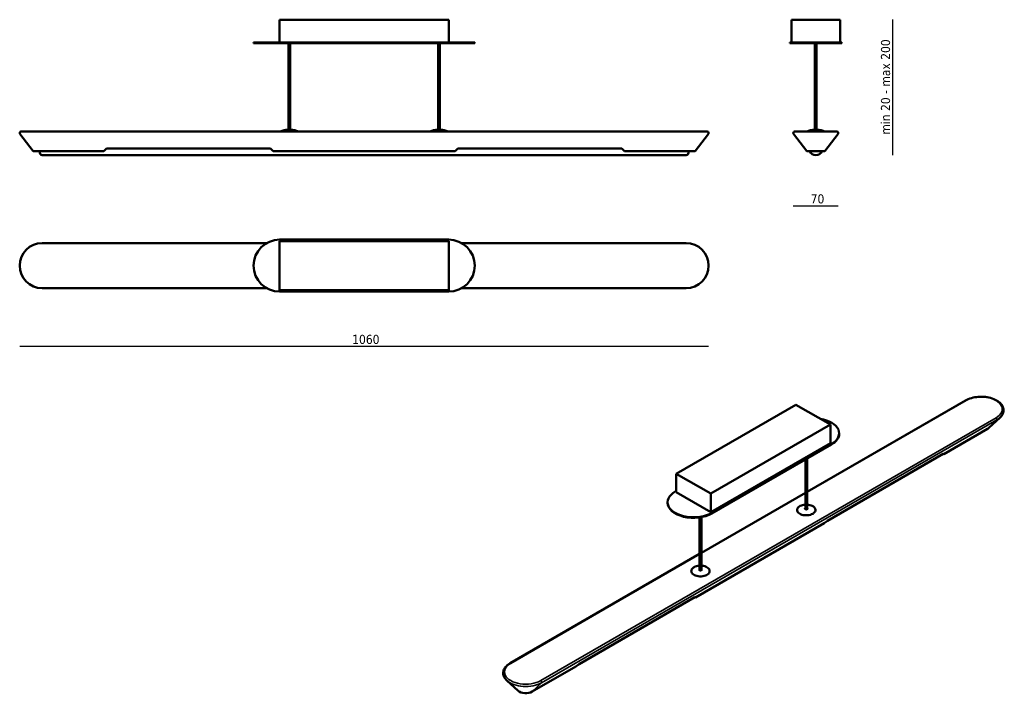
# Model space of a CAD drawing. Header units: millimetres. Extents: x 90 to 1604, y 46 to 1082.
import ezdxf

# ---------------------------------------------------------------- set-up
doc = ezdxf.new("R2010")
doc.units = ezdxf.units.MM
doc.header["$LTSCALE"] = 4
for name, color, linetype, lineweight in [('Quota (ISO)', 7, 'Continuous', 25), ('Visibile (ISO)', 7, 'Continuous', 50), ('Visibile sottile (ISO)', 7, 'Continuous', 35)]:
    doc.layers.add(name, color=color, linetype=linetype, lineweight=lineweight)
doc.styles.add('Testo nota (ISO)', font='tahoma.ttf')
doc.dimstyles.new('Default (ISO)', dxfattribs={"dimscale": 4, "dimtxt": 3.5, "dimasz": 2.5, "dimexe": 3.175, "dimexo": 0, "dimgap": 0.762, "dimtad": 1, "dimrnd": 1e-08, "dimzin": 0, "dimtxsty": 'Testo nota (ISO)', "dimcen": 0.09, "dimdle": 10, "dimclrd": 256, "dimclre": 256, "dimclrt": 256, "dimazin": 0, "dimtfac": 1.001486, "dimtmove": 0, "dimatfit": 3, "dimfxl": 1, "dimtolj": 1, "dimtzin": 0, "dimlwd": -1, "dimlwe": -1, "dimarcsym": 0})

# ---------------------------------------------------------------- blocks, each defined once
blk = doc.blocks.new('*D3')
at = {"layer": 'Defpoints', "color": 0, "transparency": 16777216}
for p in [(1351.6, 1082.4), (1314.1, 874.1), (1431.9, 874.1)]:
    blk.add_point(p, dxfattribs=at)
at = {"layer": 'Quota (ISO)', "transparency": 16777216}
blk.add_line((1431.9, 1082.4), (1431.9, 874.1), dxfattribs=at)
at = {"layer": 'Quota (ISO)', "transparency": 16777216, "insert": (1414.3, 900.3), "char_height": 14, "attachment_point": 1, "rotation": 90, "style": 'Testo nota (ISO)'}
blk.add_mtext('\\A1; \\fTahoma|b0|i0;\\H14.0000;min 20 - max 200', dxfattribs=at)
blk = doc.blocks.new('_None')
blk = doc.blocks.new('*D5')
at = {"layer": 'Defpoints', "color": 0, "transparency": 16777216}
for p in [(90.2, 704.1), (1149.4, 704.1), (1149.4, 580.1)]:
    blk.add_point(p, dxfattribs=at)
at = {"layer": 'Quota (ISO)', "transparency": 16777216}
blk.add_line((90.2, 580.1), (1149.4, 580.1), dxfattribs=at)
at = {"layer": 'Quota (ISO)', "transparency": 16777216, "insert": (596.1, 597.7), "char_height": 14, "attachment_point": 1, "style": 'Testo nota (ISO)'}
blk.add_mtext('\\A1; \\fTahoma|b0|i0;\\H14.0000;1060', dxfattribs=at)
blk = doc.blocks.new('*D6')
at = {"layer": 'Defpoints', "color": 0, "transparency": 16777216}
for p in [(1279.5, 908.2), (1348.7, 908.2), (1348.7, 796.2)]:
    blk.add_point(p, dxfattribs=at)
at = {"layer": 'Quota (ISO)', "transparency": 16777216}
blk.add_line((1279.5, 796.2), (1348.7, 796.2), dxfattribs=at)
at = {"layer": 'Quota (ISO)', "transparency": 16777216, "insert": (1301, 813.8), "char_height": 14, "attachment_point": 1, "style": 'Testo nota (ISO)'}
blk.add_mtext('\\A1; \\fTahoma|b0|i0;\\H14.0000;70', dxfattribs=at)

msp = doc.modelspace()

# ---------------------------------------------------------------- linework, layer by layer
at = {"layer": 'Visibile (ISO)'}
for p, q in [((489.79, 1082.371), (749.79, 1082.371)), ((489.79, 1047.371), (489.79, 1082.371)), ((749.79, 1047.371), (749.79, 1082.371)), ((1276.625, 1082.371), (1351.625, 1082.371)), ((1276.625, 1047.371), (1276.625, 1082.371)), ((1351.625, 1047.371), (1351.625, 1082.371)), ((489.79, 1047.371), (449.79, 1047.371)), ((449.79, 1046.371), (449.79, 1047.371)), ((489.79, 1046.371), (449.79, 1046.371)), ((489.79, 1047.371), (749.79, 1047.371)), ((489.79, 1046.371), (749.79, 1046.371)), ((503.44, 913.05), (503.44, 1046.371)), ((506.14, 913.05), (506.14, 1046.371)), ((733.44, 1046.371), (733.44, 913.05)), ((736.14, 1046.371), (736.14, 913.05)), ((789.79, 1047.371), (749.79, 1047.371)), ((789.79, 1046.371), (749.79, 1046.371)), ((789.79, 1046.371), (789.79, 1047.371)), ((1354.125, 1047.371), (1274.125, 1047.371)), ((1274.125, 1046.371), (1274.125, 1047.371)), ((1354.125, 1046.371), (1274.125, 1046.371)), ((1312.775, 913.05), (1312.775, 1046.371)), ((1315.475, 913.05), (1315.475, 1046.371)), ((1354.125, 1046.371), (1354.125, 1047.371)), ((124.79, 910.171), (92.195, 910.171)), ((1114.79, 910.171), (124.79, 910.171)), ((506.99, 913.05), (502.59, 913.05)), ((736.99, 913.05), (732.59, 913.05)), ((1114.79, 910.171), (1147.386, 910.171)), ((1346.72, 910.171), (1281.53, 910.171)), ((1316.325, 913.05), (1311.925, 913.05)), ((110.79, 880.171), (90.598, 906.968)), ((1128.79, 880.171), (1148.983, 906.968)), ((1300.125, 880.171), (1279.932, 906.968)), ((1328.125, 880.171), (1348.317, 906.968)), ((124.79, 880.171), (110.79, 880.171)), ((121.29, 877.615), (121.29, 880.171)), ((219.79, 880.171), (124.79, 880.171)), ((219.79, 880.171), (223.79, 884.171)), ((223.79, 884.171), (475.79, 884.171)), ((475.79, 884.171), (479.79, 880.171)), ((759.79, 880.171), (479.79, 880.171)), ((763.79, 884.171), (759.79, 880.171)), ((1015.79, 884.171), (763.79, 884.171)), ((1019.79, 880.171), (1015.79, 884.171)), ((1114.79, 880.171), (1019.79, 880.171)), ((1114.79, 880.171), (1128.79, 880.171)), ((1118.29, 880.171), (1118.29, 877.615)), ((1328.125, 880.171), (1300.125, 880.171)), ((1114.79, 874.115), (124.79, 874.115)), ((749.79, 744.105), (489.79, 744.105)), ((469.711, 738.7), (124.79, 738.7)), ((489.79, 741.605), (489.79, 666.605)), ((749.79, 741.605), (489.79, 741.605)), ((749.79, 666.605), (749.79, 741.605)), ((1114.79, 738.7), (769.869, 738.7)), ((469.711, 669.51), (124.79, 669.51)), ((489.79, 666.605), (749.79, 666.605)), ((1114.79, 669.51), (769.869, 669.51)), ((489.79, 664.105), (749.79, 664.105)), ((1283.579, 490.199), (1099.731, 384.054)), ((1336.612, 459.58), (1283.579, 490.199)), ((1544.141, 496.705), (1300.839, 356.235)), ((1580.037, 454.497), (1597.124, 470.165)), ((1152.764, 353.435), (1336.612, 459.58)), ((1336.612, 431.003), (1336.612, 459.58)), ((1350.096, 445.495), (1350.096, 446.312)), ((1578.089, 453.089), (1510.914, 414.305)), ((1336.612, 431.003), (1152.764, 324.858)), ((1154.532, 323.837), (1338.38, 429.982)), ((1154.532, 323.021), (1338.38, 429.165)), ((1510.217, 414.708), (1332.026, 311.829)), ((1510.914, 414.305), (1510.217, 414.708)), ((1298.139, 405.932), (1298.139, 329.57)), ((1300.839, 407.491), (1300.839, 329.57)), ((1099.731, 384.054), (1152.764, 353.435)), ((1099.731, 355.477), (1099.731, 384.054)), ((1099.731, 357.518), (1097.964, 356.497)), ((1152.764, 324.858), (1099.731, 355.477)), ((1298.139, 354.676), (1138.205, 262.337)), ((1152.764, 324.858), (1152.764, 353.435)), ((1086.248, 339.351), (1086.248, 340.167)), ((1327.066, 308.161), (1129.076, 193.851)), ((1135.505, 235.673), (1135.505, 316.884)), ((1138.205, 235.673), (1138.205, 317.313)), ((1332.026, 311.829), (1327.066, 308.161)), ((1135.505, 260.779), (844.106, 92.539)), ((950.188, 91.375), (1128.379, 194.254)), ((1128.379, 194.254), (1129.076, 193.851)), ((945.229, 87.707), (950.188, 91.375)), ((945.229, 87.707), (878.053, 48.923)), ((856.307, 50.332), (839.22, 65.999))]:
    msp.add_line(p, q, dxfattribs=at)
for centre, radius, start, end in [((92.195, 908.171), 2, 90, 217), ((490.848, 910.371), 0.2, 110.649758, 270), ((504.79, 873.376), 39.735, 93.189955, 110.649758), ((502.59, 912.85), 0.2, 90, 93.189955), ((506.99, 912.85), 0.2, 86.810045, 90), ((504.79, 873.376), 39.735, 69.350242, 86.810045), ((518.733, 910.371), 0.2, 270, 69.350242), ((720.848, 910.371), 0.2, 110.649758, 270), ((734.79, 873.376), 39.735, 93.189955, 110.649758), ((732.59, 912.85), 0.2, 90, 93.189955), ((736.99, 912.85), 0.2, 86.810045, 90), ((734.79, 873.376), 39.735, 69.350242, 86.810045), ((748.733, 910.371), 0.2, 270, 69.350242), ((1147.386, 908.171), 2, 323, 90), ((1281.53, 908.171), 2, 90, 217), ((1300.183, 910.371), 0.2, 110.649758, 270), ((1314.125, 873.376), 39.735, 93.189955, 110.649758), ((1311.925, 912.85), 0.2, 90, 93.189955), ((1316.325, 912.85), 0.2, 86.810045, 90), ((1314.125, 873.376), 39.735, 69.350242, 86.810045), ((1328.067, 910.371), 0.2, 270, 69.350242), ((1346.72, 908.171), 2, 323, 90), ((1314.125, 884.171), 10.056, 203.438999, 336.561001), ((124.79, 877.615), 3.5, 180, 270), ((1114.79, 877.615), 3.5, 270, 0), ((489.79, 704.105), 40, 90, 270), ((749.79, 704.105), 40, 270, 90), ((124.79, 704.105), 34.595, 90, 270), ((1114.79, 704.105), 34.595, 270, 90)]:
    msp.add_arc(centre, radius, start, end, dxfattribs=at)
for centre, major_axis, start_param, end_param in [((1310.096, 446.312), (40, 0), 5.49778714, 7.57394398), ((1568.19, 458.804), (-14, 0), 2.35619449, 2.57963575), ((1310.096, 445.495), (40, 0), 5.49778714, 6.28318531), ((1126.248, 340.167), (-40, 0), 5.49778714, 8.6393798), ((1126.248, 339.351), (-40, 0), 0, 2.35619449), ((868.154, 54.638), (14, 0), 3.70354956, 5.49778714)]:
    msp.add_ellipse(centre, major_axis=major_axis, ratio=0.57735027, start_param=start_param, end_param=end_param, dxfattribs=at)
for points, knots in [([(1544.141, 496.705), (1546.84, 498.263), (1549.944, 499.54), (1556.65, 501.437), (1560.248, 502.058), (1567.577, 502.598), (1571.305, 502.518), (1578.539, 501.669), (1582.043, 500.899), (1588.495, 498.724), (1591.44, 497.317), (1596.461, 493.967), (1598.54, 492.021), (1601.493, 487.801), (1602.412, 485.536), (1602.949, 481.073), (1602.661, 478.898), (1601.044, 474.715), (1599.689, 472.718), (1597.657, 470.665), (1597.395, 470.413), (1597.124, 470.165)], [3.14159265, 3.14159265, 3.14159265, 3.14159265, 3.47134796, 3.47134796, 3.80014889, 3.80014889, 4.12768887, 4.12768887, 4.45540039, 4.45540039, 4.78458843, 4.78458843, 5.11378487, 5.11378487, 5.42837611, 5.42837611, 5.71749861, 5.71749861, 6.01696842, 6.01696842, 6.05974405, 6.05974405, 6.05974405, 6.05974405]), ([(1309.448, 322.463), (1308.372, 321.842), (1307.126, 321.324), (1304.418, 320.544), (1302.958, 320.281), (1299.97, 320.037), (1298.443, 320.054), (1295.476, 320.368), (1294.036, 320.663), (1291.385, 321.505), (1290.175, 322.051), (1288.11, 323.341), (1287.254, 324.086), (1285.994, 325.7), (1285.586, 326.569), (1285.268, 328.326), (1285.349, 329.211), (1285.974, 330.919), (1286.521, 331.741), (1288.031, 333.253), (1289.003, 333.941), (1291.269, 335.105), (1292.565, 335.579), (1295.286, 336.251), (1296.702, 336.46), (1298.139, 336.54)], [0, 0, 0, 0, 0.32239838, 0.32239838, 0.64450712, 0.64450712, 0.9663012, 0.9663012, 1.28811753, 1.28811753, 1.61028035, 1.61028035, 1.93264181, 1.93264181, 2.2523581, 2.2523581, 2.56455045, 2.56455045, 2.87909414, 2.87909414, 3.20024934, 3.20024934, 3.52265205, 3.52265205, 3.83081275, 3.83081275, 3.83081275, 3.83081275]), ([(1300.839, 336.54), (1301.507, 336.503), (1302.171, 336.438), (1304.29, 336.139), (1305.698, 335.795), (1308.261, 334.865), (1309.415, 334.279), (1311.349, 332.918), (1312.129, 332.144), (1313.224, 330.489), (1313.544, 329.608), (1313.686, 327.848), (1313.518, 326.97), (1312.727, 325.287), (1312.099, 324.483), (1310.743, 323.291), (1310.13, 322.857), (1309.448, 322.463)], [4.02316888, 4.02316888, 4.02316888, 4.02316888, 4.16645546, 4.16645546, 4.48831395, 4.48831395, 4.81055633, 4.81055633, 5.13279225, 5.13279225, 5.45132625, 5.45132625, 5.76278018, 5.76278018, 6.07882988, 6.07882988, 6.28318531, 6.28318531, 6.28318531, 6.28318531]), ([(1301.489, 330.352), (1301.489, 330.228), (1301.447, 330.1), (1301.276, 329.87), (1301.168, 329.77), (1300.898, 329.593), (1300.74, 329.516), (1300.385, 329.392), (1300.188, 329.345), (1299.776, 329.287), (1299.56, 329.276), (1299.133, 329.293), (1298.922, 329.321), (1298.528, 329.411), (1298.344, 329.473), (1298.026, 329.623), (1297.891, 329.71), (1297.678, 329.896), (1297.601, 329.995), (1297.509, 330.18), (1297.489, 330.266), (1297.489, 330.352)], [5.49778714, 5.49778714, 5.49778714, 5.49778714, 5.90176734, 5.90176734, 6.22079549, 6.22079549, 6.52395522, 6.52395522, 6.82915252, 6.82915252, 7.13697645, 7.13697645, 7.4454262, 7.4454262, 7.75226809, 7.75226809, 8.05605729, 8.05605729, 8.36161943, 8.36161943, 8.6393798, 8.6393798, 8.6393798, 8.6393798]), ([(1138.205, 242.643), (1138.6, 242.621), (1138.993, 242.589), (1140.868, 242.391), (1142.308, 242.096), (1144.959, 241.254), (1146.168, 240.709), (1148.234, 239.418), (1149.09, 238.673), (1150.35, 237.059), (1150.758, 236.19), (1151.075, 234.433), (1150.995, 233.548), (1150.369, 231.84), (1149.822, 231.018), (1148.312, 229.506), (1147.341, 228.818), (1145.074, 227.654), (1143.779, 227.18), (1140.998, 226.493), (1139.514, 226.281), (1136.508, 226.137), (1134.985, 226.207), (1132.054, 226.62), (1130.645, 226.964), (1128.083, 227.894), (1126.929, 228.481), (1124.995, 229.841), (1124.215, 230.615), (1123.119, 232.27), (1122.8, 233.151), (1122.658, 234.912), (1122.825, 235.789), (1123.616, 237.472), (1124.245, 238.276), (1125.601, 239.468), (1126.214, 239.903), (1126.896, 240.296)], [0.88157623, 0.88157623, 0.88157623, 0.88157623, 0.9663012, 0.9663012, 1.28811753, 1.28811753, 1.61028035, 1.61028035, 1.93264181, 1.93264181, 2.2523581, 2.2523581, 2.56455045, 2.56455045, 2.87909414, 2.87909414, 3.20024934, 3.20024934, 3.52265205, 3.52265205, 3.84468412, 3.84468412, 4.16645546, 4.16645546, 4.48831395, 4.48831395, 4.81055633, 4.81055633, 5.13279225, 5.13279225, 5.45132625, 5.45132625, 5.76278018, 5.76278018, 6.07882988, 6.07882988, 6.28318531, 6.28318531, 6.28318531, 6.28318531]), ([(1126.896, 240.296), (1127.971, 240.917), (1129.218, 241.435), (1131.925, 242.215), (1133.386, 242.478), (1135.088, 242.617), (1135.296, 242.631), (1135.505, 242.643)], [0, 0, 0, 0, 0.322398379, 0.322398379, 0.644507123, 0.644507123, 0.689220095, 0.689220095, 0.689220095, 0.689220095]), ([(1138.855, 236.455), (1138.855, 236.331), (1138.812, 236.203), (1138.642, 235.973), (1138.533, 235.872), (1138.263, 235.696), (1138.105, 235.619), (1137.75, 235.495), (1137.554, 235.448), (1137.141, 235.39), (1136.925, 235.379), (1136.498, 235.396), (1136.287, 235.424), (1135.893, 235.514), (1135.71, 235.576), (1135.392, 235.726), (1135.256, 235.813), (1135.043, 235.999), (1134.966, 236.098), (1134.875, 236.283), (1134.855, 236.369), (1134.855, 236.455)], [2.35619449, 2.35619449, 2.35619449, 2.35619449, 2.76017469, 2.76017469, 3.07920283, 3.07920283, 3.38236257, 3.38236257, 3.68755987, 3.68755987, 3.99538379, 3.99538379, 4.30383355, 4.30383355, 4.61067544, 4.61067544, 4.91446464, 4.91446464, 5.22002678, 5.22002678, 5.49778714, 5.49778714, 5.49778714, 5.49778714]), ([(844.106, 92.539), (841.901, 91.266), (839.966, 89.806), (836.784, 86.566), (835.536, 84.785), (833.885, 80.996), (833.489, 78.988), (833.649, 74.987), (834.202, 73.005), (836.137, 69.294), (837.513, 67.563), (839.22, 65.999)], [3.14159265, 3.14159265, 3.14159265, 3.14159265, 3.41106367, 3.41106367, 3.68053468, 3.68053468, 3.9500057, 3.9500057, 4.21947671, 4.21947671, 4.48894772, 4.48894772, 4.48894772, 4.48894772])]:
    msp.add_open_spline(points, degree=3, knots=knots, dxfattribs=at)
at = {"layer": 'Visibile sottile (ISO)'}
for p, q in [((1545.141, 496.606), (1300.839, 355.558)), ((1591.238, 469.992), (891.202, 65.826)), ((1592.367, 466.724), (892.332, 62.559)), ((1592.367, 466.724), (1578.089, 453.089)), ((1338.38, 429.165), (1338.38, 429.982)), ((1298.139, 353.999), (1138.205, 261.661)), ((1154.532, 323.021), (1154.532, 323.837)), ((1135.505, 260.102), (845.106, 92.44)), ((878.053, 48.923), (892.332, 62.559))]:
    msp.add_line(p, q, dxfattribs=at)
for centre, major_axis, start_param, end_param in [((1568.19, 483.299), (32.595, 0), 5.49778714, 8.6393798), ((1545.141, 494.973), (-1, 1.732), 5.49778714, 6.28318531), ((1591.238, 468.359), (1, -1.732), 0.13962634, 2.35619449), ((1568.19, 480.683), (-34.193, 0), 2.35619449, 2.57963575), ((1299.489, 328.481), (14.013, 0), 1.66728625, 7.75749171), ((1299.489, 330.515), (-2.211, 0), 5.369141, 10.33882227), ((1299.489, 330.352), (-2, 0), 5.45335368, 6.28318531), ((1299.489, 330.352), (2, 0), 0, 0.82983162), ((1136.855, 234.584), (14.013, 0), 1.66728625, 7.75749171), ((1136.855, 236.618), (-2.211, 0), 5.369141, 10.33882227), ((1136.855, 236.455), (-2, 0), 5.45335368, 6.28318531), ((1136.855, 236.455), (2, 0), 0, 0.82983162), ((868.154, 79.133), (-32.595, 0), 5.49778714, 8.6393798), ((845.106, 90.807), (-1, 1.732), 5.49778714, 6.28318531), ((868.154, 76.518), (34.193, 0), 3.70354956, 5.49778714), ((891.202, 64.193), (1, -1.732), 0.13962634, 2.35619449)]:
    msp.add_ellipse(centre, major_axis=major_axis, ratio=0.57735027, start_param=start_param, end_param=end_param, dxfattribs=at)

# ---------------------------------------------------------------- dimensions: what is measured, and where the dimension line sits
at = {"layer": 'Quota (ISO)'}
for base, p1, p2, angle, text, picture, middle in [((1431.915, 874.115), (1351.625, 1082.371), (1314.125, 874.115), 90, ' \\fTahoma|b0|i0;\\H14.0000;min 20 - max 200', '*D3', (1431.915, 978.243)), ((1348.72, 796.171), (1279.53, 908.171), (1348.72, 908.171), 180, ' \\fTahoma|b0|i0;\\H14.0000;70', '*D6', (1314.125, 796.171)), ((1149.386, 580.077), (90.195, 704.105), (1149.386, 704.105), 180, ' \\fTahoma|b0|i0;\\H14.0000;1060', '*D5', (619.79, 580.077))]:
    dim = msp.add_linear_dim(base=base, p1=p1, p2=p2, angle=angle, text=text, dimstyle='Default (ISO)', override={"dimgap": 0.762, "dimdec": 2, "dimblk1": 'None', "dimblk2": 'None', "dimsah": 1, "dimdle": 0, "dimse1": 1, "dimse2": 1, "dimtol": 0, "dimlim": 0, "dimtp": 0, "dimtm": 0, "dimtdec": 2, "dimtofl": 0, "dimatfit": 1}, dxfattribs=at)
    dim.commit()
    dim.dimension.update_dxf_attribs({"geometry": picture, "text_midpoint": middle, "dimtype": 160})

doc.saveas('drawing.dxf')
